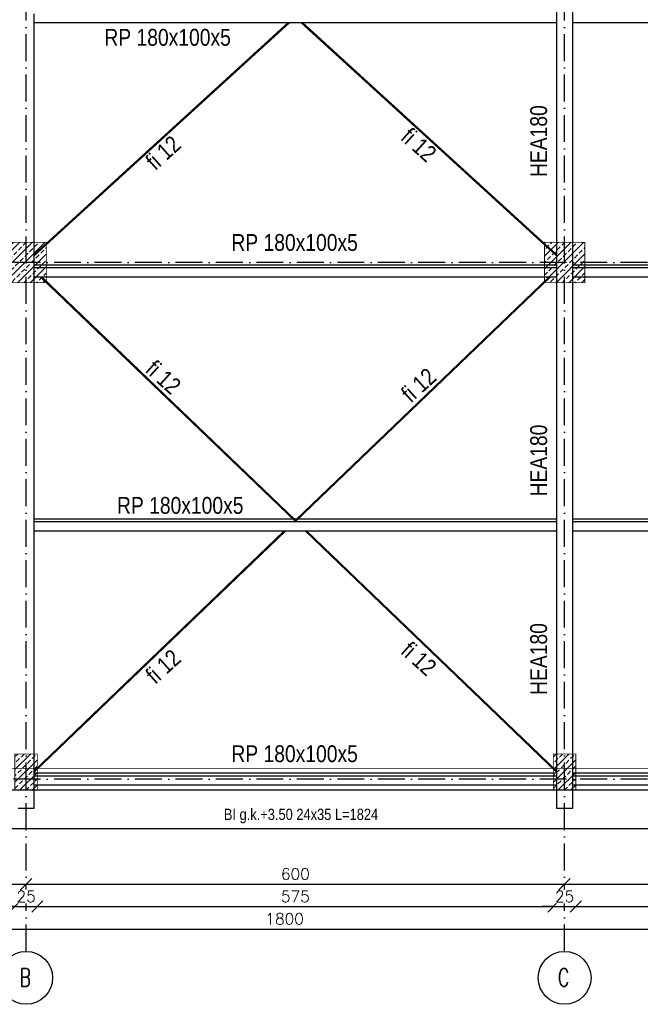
# Model space of a CAD drawing. Header units: millimetres. Extents: x -175722 to -110961, y 52375 to 104640.
# Tile 14 of 181: x -156402 to -155711, y 71753 to 72850. Entities that reach past the tile are written whole.
import ezdxf

# ---------------------------------------------------------------- set-up
doc = ezdxf.new("R2010")
doc.units = ezdxf.units.MM
doc.linetypes.add('ACAD_ISO10W100', pattern=[18, 12, -3, 0, -3])
for name, color, linetype in [('_R - RAMKI', 7, 'Continuous'), ('AS_Balustrady', 53, 'Continuous'), ('AS_Belki', 145, 'Continuous'), ('H', 8, 'Continuous'), ('OSIE', 4, 'ACAD_ISO10W100')]:
    doc.layers.add(name, color=color, linetype=linetype)
doc.layers.add('A_KONSTRUKCJA', color=170, linetype='Continuous', lineweight=30)
doc.styles.add('ROMANS', font='romans')
doc.styles.add('TAB_Arial_bold', font='arialbd.ttf')
doc.styles.add('Technic', font='technic_.ttf')
doc.dimstyles.new('Architektoniczny200', dxfattribs={"dimscale": 5, "dimtxt": 2.5, "dimasz": 1.5, "dimexe": 1, "dimexo": 2, "dimgap": 0, "dimtad": 0, "dimdec": 1, "dimzin": 9, "dimtxsty": 'Technic', "dimblk": 'Architectural', "dimcen": 1, "dimclrt": 7, "dimaunit": 1, "dimadec": 0, "dimazin": 0, "dimtfac": 1, "dimtdec": 1, "dimtix": 1, "dimtmove": 2, "dimatfit": 3, "dimldrblk": 'DOT', "dimfxl": 0, "dimtvp": 0.769231, "dimtolj": 1, "dimarcsym": 0})
doc.dimstyles.new('AS_DIM_STYLE1', dxfattribs={"dimscale": 5, "dimtxt": 2.5, "dimasz": 1, "dimexe": 1.25, "dimexo": 2, "dimgap": 1, "dimtad": 1, "dimdec": 0, "dimdsep": 46, "dimtxsty": 'ROMANS', "dimblk": 'OBLIQUE', "dimcen": 0, "dimdle": 1, "dimclrd": 8, "dimclre": 8, "dimclrt": 9, "dimadec": 0, "dimazin": 0, "dimtfac": 1, "dimtdec": 0, "dimtmove": 1, "dimatfit": 3, "dimldrblk": 'CLOSEDBLANK', "dimfxl": 0, "dimtolj": 1, "dimtzin": 0, "dimarcsym": 0})

# ---------------------------------------------------------------- blocks, each defined once
blk = doc.blocks.new('d2')
at = {"layer": 'AS_Belki', "linetype": 'Continuous', "ltscale": 0.25}
for p, q in [((-173146.4, 80788.3), (-173146.4, 79892.3)), ((-173128.4, 79892.3), (-173128.4, 80788.3)), ((-173728.4, 80767.8), (-173728.4, 80777.6)), ((-173728.4, 80494.5), (-173728.4, 80767.8)), ((-173728.4, 80767.8), (-173146.4, 80767.8)), ((-173728.4, 80507.8), (-173443.7, 80767.8)), ((-173445.4, 80767.8), (-173728.4, 80509.5)), ((-173431.2, 80767.8), (-173146.4, 80507.8)), ((-173146.4, 80509.5), (-173429.4, 80767.8)), ((-173128.4, 80767.8), (-172546.4, 80767.8)), ((-173146.4, 80497.6), (-173728.4, 80497.6)), ((-172546.4, 80497.6), (-173128.4, 80497.6)), ((-173146.4, 80494.5), (-173728.4, 80494.5)), ((-173728.4, 80484.6), (-173728.4, 80494.5)), ((-172546.4, 80494.5), (-173128.4, 80494.5)), ((-173728.4, 80211.3), (-173728.4, 80484.6)), ((-173728.4, 80484.6), (-173146.4, 80484.6)), ((-173721.8, 80484.6), (-173437.4, 80211.8)), ((-173437.4, 80213.4), (-173720.1, 80484.6)), ((-173437.4, 80211.8), (-173153, 80484.6)), ((-173154.8, 80484.6), (-173437.4, 80213.4)), ((-173128.4, 80484.6), (-172546.4, 80484.6)), ((-173440.2, 80214.5), (-173728.4, 80214.5)), ((-173436.4, 80214.5), (-173438.5, 80214.5)), ((-173146.4, 80214.5), (-173434.6, 80214.5)), ((-172546.4, 80214.5), (-173128.4, 80214.5)), ((-173146.4, 80211.3), (-173728.4, 80211.3)), ((-173728.4, 80201.5), (-173728.4, 80211.3)), ((-173728.4, 79892.3), (-173728.4, 80201.5)), ((-173728.4, 80201.5), (-173146.4, 80201.5)), ((-173728.4, 79932.6), (-173448.1, 80201.5)), ((-173449.9, 80201.5), (-173728.4, 79934.2)), ((-173426.7, 80201.5), (-173146.4, 79932.6)), ((-173146.4, 79934.2), (-173425, 80201.5)), ((-172546.4, 80211.3), (-173128.4, 80211.3)), ((-173128.4, 80201.5), (-172546.4, 80201.5)), ((-173146.4, 79931.3), (-173728.4, 79931.3)), ((-173146.4, 79928.2), (-173728.4, 79928.2)), ((-172546.4, 79931.3), (-173128.4, 79931.3)), ((-172546.4, 79928.2), (-173128.4, 79928.2)), ((-173728.4, 79918.4), (-173146.4, 79918.4)), ((-173128.4, 79918.4), (-172546.4, 79918.4)), ((-173746.4, 79892.3), (-173728.4, 79892.3)), ((-173146.4, 79892.3), (-173128.4, 79892.3))]:
    blk.add_line(p, q, dxfattribs=at)
blk = doc.blocks.new('_Oblique')
at = {"color": 0, "linetype": 'ByBlock', "lineweight": -2}
blk.add_line((-0.5, -0.5), (0.5, 0.5), dxfattribs=at)
blk = doc.blocks.new('*D116')
at = {"layer": '_R - RAMKI', "color": 8, "lineweight": -2, "transparency": 16777216}
blk.add_line((-157019.6, 71836.8), (-155194.6, 71836.8), dxfattribs=at)
at = {"layer": 'Defpoints', "color": 0, "transparency": 16777216}
for p in [(-157007.1, 71991.8), (-155207.1, 71991.8), (-155207.1, 71836.8)]:
    blk.add_point(p, dxfattribs=at)
at = {"layer": '_R - RAMKI', "color": 8, "lineweight": -2, "transparency": 16777216, "xscale": 12.5, "yscale": 12.5, "zscale": 12.5, "rotation": 180}
blk.add_blockref('_Oblique', (-157007.1, 71836.8), dxfattribs=at)
at = {"layer": '_R - RAMKI', "color": 8, "lineweight": -2, "transparency": 16777216, "xscale": 12.5, "yscale": 12.5, "zscale": 12.5}
blk.add_blockref('_Oblique', (-155207.1, 71836.8), dxfattribs=at)
at = {"layer": '_R - RAMKI', "color": 9, "transparency": 16777216, "insert": (-156107.1, 71848.1), "char_height": 12.5, "attachment_point": 5, "style": 'ROMANS', "bg_fill": 3, "box_fill_scale": 1.1, "bg_fill_color": 256, "bg_fill_true_color": 13158600, "bg_fill_transparency": 0}
blk.add_mtext('\\A1;1800', dxfattribs=at)
blk = doc.blocks.new('_ClosedBlank')
at = {"color": 0, "linetype": 'ByBlock', "lineweight": -2}
for p, q in [((-1, 0.167), (0, 0)), ((-1, 0.167), (-1, -0.167)), ((0, 0), (-1, -0.167))]:
    blk.add_line(p, q, dxfattribs=at)
blk = doc.blocks.new('*D119')
at = {"layer": '_R - RAMKI', "color": 8, "lineweight": -2, "transparency": 16777216}
blk.add_line((-156979.6, 71861.8), (-156395.1, 71861.8), dxfattribs=at)
at = {"layer": 'Defpoints', "color": 0, "transparency": 16777216}
for p in [(-156967.1, 71991.8), (-156407.6, 71991.8), (-156407.6, 71861.8)]:
    blk.add_point(p, dxfattribs=at)
at = {"layer": '_R - RAMKI', "color": 8, "lineweight": -2, "transparency": 16777216, "xscale": 12.5, "yscale": 12.5, "zscale": 12.5, "rotation": 180}
blk.add_blockref('_Oblique', (-156967.1, 71861.8), dxfattribs=at)
at = {"layer": '_R - RAMKI', "color": 8, "lineweight": -2, "transparency": 16777216, "xscale": 12.5, "yscale": 12.5, "zscale": 12.5}
blk.add_blockref('_Oblique', (-156407.6, 71861.8), dxfattribs=at)
at = {"layer": '_R - RAMKI', "color": 9, "transparency": 16777216, "insert": (-156687.3, 71873.1), "char_height": 12.5, "attachment_point": 5, "style": 'ROMANS', "bg_fill": 3, "box_fill_scale": 1.1, "bg_fill_color": 256, "bg_fill_true_color": 13158600, "bg_fill_transparency": 0}
blk.add_mtext('\\A1;560', dxfattribs=at)
blk = doc.blocks.new('*D120')
at = {"layer": '_R - RAMKI', "color": 8, "lineweight": -2, "transparency": 16777216}
for p, q in [((-156407.6, 71861.8), (-156420.1, 71861.8)), ((-156407.6, 71861.8), (-156382.6, 71861.8)), ((-156382.6, 71861.8), (-156370.1, 71861.8))]:
    blk.add_line(p, q, dxfattribs=at)
at = {"layer": 'Defpoints', "color": 0, "transparency": 16777216}
for p in [(-156407.6, 71991.8), (-156382.6, 71991.8)]:
    blk.add_point(p, dxfattribs=at)
at = {"layer": '_R - RAMKI', "color": 8, "lineweight": -2, "transparency": 16777216, "xscale": 12.5, "yscale": 12.5, "zscale": 12.5}
blk.add_blockref('_Oblique', (-156407.6, 71861.8), dxfattribs=at)
at = {"layer": '_R - RAMKI', "color": 8, "lineweight": -2, "transparency": 16777216, "xscale": 12.5, "yscale": 12.5, "zscale": 12.5, "rotation": 180}
blk.add_blockref('_Oblique', (-156382.6, 71861.8), dxfattribs=at)
at = {"layer": '_R - RAMKI', "color": 9, "transparency": 16777216, "insert": (-156395.1, 71873.1), "char_height": 12.5, "attachment_point": 5, "style": 'ROMANS', "bg_fill": 3, "box_fill_scale": 1.1, "bg_fill_color": 256, "bg_fill_true_color": 13158600, "bg_fill_transparency": 0}
blk.add_mtext('\\A1;25', dxfattribs=at)
at = {"layer": 'Defpoints', "color": 0, "transparency": 16777216}
blk.add_point((-156382.6, 71861.8), dxfattribs=at)
blk = doc.blocks.new('*D121')
at = {"layer": '_R - RAMKI', "color": 8, "lineweight": -2, "transparency": 16777216}
blk.add_line((-156395.1, 71861.8), (-155795.1, 71861.8), dxfattribs=at)
at = {"layer": 'Defpoints', "color": 0, "transparency": 16777216}
for p in [(-156382.6, 71991.8), (-155807.6, 71991.8), (-155807.6, 71861.8)]:
    blk.add_point(p, dxfattribs=at)
at = {"layer": '_R - RAMKI', "color": 8, "lineweight": -2, "transparency": 16777216, "xscale": 12.5, "yscale": 12.5, "zscale": 12.5, "rotation": 180}
blk.add_blockref('_Oblique', (-156382.6, 71861.8), dxfattribs=at)
at = {"layer": '_R - RAMKI', "color": 8, "lineweight": -2, "transparency": 16777216, "xscale": 12.5, "yscale": 12.5, "zscale": 12.5}
blk.add_blockref('_Oblique', (-155807.6, 71861.8), dxfattribs=at)
at = {"layer": '_R - RAMKI', "color": 9, "transparency": 16777216, "insert": (-156095.1, 71873.1), "char_height": 12.5, "attachment_point": 5, "style": 'ROMANS', "bg_fill": 3, "box_fill_scale": 1.1, "bg_fill_color": 256, "bg_fill_true_color": 13158600, "bg_fill_transparency": 0}
blk.add_mtext('\\A1;575', dxfattribs=at)
blk = doc.blocks.new('*D122')
at = {"layer": '_R - RAMKI', "color": 8, "lineweight": -2, "transparency": 16777216}
for p, q in [((-155807.6, 71861.8), (-155820.1, 71861.8)), ((-155807.6, 71861.8), (-155782.6, 71861.8)), ((-155782.6, 71861.8), (-155770.1, 71861.8))]:
    blk.add_line(p, q, dxfattribs=at)
at = {"layer": 'Defpoints', "color": 0, "transparency": 16777216}
for p in [(-155807.6, 71991.8), (-155782.6, 71991.8)]:
    blk.add_point(p, dxfattribs=at)
at = {"layer": '_R - RAMKI', "color": 8, "lineweight": -2, "transparency": 16777216, "xscale": 12.5, "yscale": 12.5, "zscale": 12.5}
blk.add_blockref('_Oblique', (-155807.6, 71861.8), dxfattribs=at)
at = {"layer": '_R - RAMKI', "color": 8, "lineweight": -2, "transparency": 16777216, "xscale": 12.5, "yscale": 12.5, "zscale": 12.5, "rotation": 180}
blk.add_blockref('_Oblique', (-155782.6, 71861.8), dxfattribs=at)
at = {"layer": '_R - RAMKI', "color": 9, "transparency": 16777216, "insert": (-155795.1, 71873.1), "char_height": 12.5, "attachment_point": 5, "style": 'ROMANS', "bg_fill": 3, "box_fill_scale": 1.1, "bg_fill_color": 256, "bg_fill_true_color": 13158600, "bg_fill_transparency": 0}
blk.add_mtext('\\A1;25', dxfattribs=at)
at = {"layer": 'Defpoints', "color": 0, "transparency": 16777216}
blk.add_point((-155782.6, 71861.8), dxfattribs=at)
blk = doc.blocks.new('*D123')
at = {"layer": '_R - RAMKI', "color": 8, "lineweight": -2, "transparency": 16777216}
blk.add_line((-155795.1, 71861.8), (-155194.6, 71861.8), dxfattribs=at)
at = {"layer": 'Defpoints', "color": 0, "transparency": 16777216}
for p in [(-155782.6, 71991.8), (-155207.1, 71991.8), (-155207.1, 71861.8)]:
    blk.add_point(p, dxfattribs=at)
at = {"layer": '_R - RAMKI', "color": 8, "lineweight": -2, "transparency": 16777216, "xscale": 12.5, "yscale": 12.5, "zscale": 12.5, "rotation": 180}
blk.add_blockref('_Oblique', (-155782.6, 71861.8), dxfattribs=at)
at = {"layer": '_R - RAMKI', "color": 8, "lineweight": -2, "transparency": 16777216, "xscale": 12.5, "yscale": 12.5, "zscale": 12.5}
blk.add_blockref('_Oblique', (-155207.1, 71861.8), dxfattribs=at)
at = {"layer": '_R - RAMKI', "color": 9, "transparency": 16777216, "insert": (-155494.8, 71873.1), "char_height": 12.5, "attachment_point": 5, "style": 'ROMANS', "bg_fill": 3, "box_fill_scale": 1.1, "bg_fill_color": 256, "bg_fill_true_color": 13158600, "bg_fill_transparency": 0}
blk.add_mtext('\\A1;575', dxfattribs=at)
blk = doc.blocks.new('*D128')
at = {"layer": '_R - RAMKI', "color": 8, "lineweight": -2, "transparency": 16777216}
blk.add_line((-157007.6, 71886.8), (-156382.6, 71886.8), dxfattribs=at)
at = {"layer": 'Defpoints', "color": 0, "transparency": 16777216}
for p in [(-156995.1, 72003.8), (-156395.1, 72003.8), (-156395.1, 71886.8)]:
    blk.add_point(p, dxfattribs=at)
at = {"layer": '_R - RAMKI', "color": 8, "lineweight": -2, "transparency": 16777216, "xscale": 12.5, "yscale": 12.5, "zscale": 12.5, "rotation": 180}
blk.add_blockref('_Oblique', (-156995.1, 71886.8), dxfattribs=at)
at = {"layer": '_R - RAMKI', "color": 8, "lineweight": -2, "transparency": 16777216, "xscale": 12.5, "yscale": 12.5, "zscale": 12.5}
blk.add_blockref('_Oblique', (-156395.1, 71886.8), dxfattribs=at)
at = {"layer": '_R - RAMKI', "color": 9, "transparency": 16777216, "insert": (-156695.1, 71898.1), "char_height": 12.5, "attachment_point": 5, "style": 'ROMANS', "bg_fill": 3, "box_fill_scale": 1.1, "bg_fill_color": 256, "bg_fill_true_color": 13158600, "bg_fill_transparency": 0}
blk.add_mtext('\\A1;600', dxfattribs=at)
blk = doc.blocks.new('*D129')
at = {"layer": '_R - RAMKI', "color": 8, "lineweight": -2, "transparency": 16777216}
blk.add_line((-156407.6, 71886.8), (-155782.6, 71886.8), dxfattribs=at)
at = {"layer": 'Defpoints', "color": 0, "transparency": 16777216}
for p in [(-156395.1, 72003.8), (-155795.1, 72003.8), (-155795.1, 71886.8)]:
    blk.add_point(p, dxfattribs=at)
at = {"layer": '_R - RAMKI', "color": 8, "lineweight": -2, "transparency": 16777216, "xscale": 12.5, "yscale": 12.5, "zscale": 12.5, "rotation": 180}
blk.add_blockref('_Oblique', (-156395.1, 71886.8), dxfattribs=at)
at = {"layer": '_R - RAMKI', "color": 8, "lineweight": -2, "transparency": 16777216, "xscale": 12.5, "yscale": 12.5, "zscale": 12.5}
blk.add_blockref('_Oblique', (-155795.1, 71886.8), dxfattribs=at)
at = {"layer": '_R - RAMKI', "color": 9, "transparency": 16777216, "insert": (-156095.1, 71898.1), "char_height": 12.5, "attachment_point": 5, "style": 'ROMANS', "bg_fill": 3, "box_fill_scale": 1.1, "bg_fill_color": 256, "bg_fill_true_color": 13158600, "bg_fill_transparency": 0}
blk.add_mtext('\\A1;600', dxfattribs=at)
blk = doc.blocks.new('*D130')
at = {"layer": '_R - RAMKI', "color": 8, "lineweight": -2, "transparency": 16777216}
blk.add_line((-155807.6, 71886.8), (-155182.6, 71886.8), dxfattribs=at)
at = {"layer": 'Defpoints', "color": 0, "transparency": 16777216}
for p in [(-155795.1, 72003.8), (-155195.1, 72003.8), (-155195.1, 71886.8)]:
    blk.add_point(p, dxfattribs=at)
at = {"layer": '_R - RAMKI', "color": 8, "lineweight": -2, "transparency": 16777216, "xscale": 12.5, "yscale": 12.5, "zscale": 12.5, "rotation": 180}
blk.add_blockref('_Oblique', (-155795.1, 71886.8), dxfattribs=at)
at = {"layer": '_R - RAMKI', "color": 8, "lineweight": -2, "transparency": 16777216, "xscale": 12.5, "yscale": 12.5, "zscale": 12.5}
blk.add_blockref('_Oblique', (-155195.1, 71886.8), dxfattribs=at)
at = {"layer": '_R - RAMKI', "color": 9, "transparency": 16777216, "insert": (-155495.1, 71898.1), "char_height": 12.5, "attachment_point": 5, "style": 'ROMANS', "bg_fill": 3, "box_fill_scale": 1.1, "bg_fill_color": 256, "bg_fill_true_color": 13158600, "bg_fill_transparency": 0}
blk.add_mtext('\\A1;600', dxfattribs=at)
blk = doc.blocks.new('Architectural')
blk.add_line((-1, 0), (0, 0))
at = {"color": 7, "linetype": 'ByBlock', "const_width": 0.15}
blk.add_lwpolyline([(-0.5, -0.5), (0.5, 0.5)], dxfattribs=at)
blk = doc.blocks.new('*D156')
at = {"layer": 'AS_Balustrady', "color": 0, "linetype": 'Continuous', "lineweight": -2, "ltscale": 0.25, "transparency": 16777216}
for p, q in [((-157007.1, 71958.6), (-157007.1, 71943.6)), ((-155183.1, 71958.6), (-155183.1, 71943.6)), ((-155190.6, 71948.6), (-156999.6, 71948.6))]:
    blk.add_line(p, q, dxfattribs=at)
at = {"layer": 'Defpoints', "color": 0, "linetype": 'Continuous', "ltscale": 0.25, "transparency": 16777216}
for p in [(-157007.1, 72018.6), (-155183.1, 72018.6), (-157007.1, 71948.6)]:
    blk.add_point(p, dxfattribs=at)
at = {"layer": 'AS_Balustrady', "color": 0, "linetype": 'Continuous', "lineweight": -2, "ltscale": 0.25, "transparency": 16777216, "xscale": 7.5, "yscale": 7.5, "zscale": 7.5, "rotation": 180}
blk.add_blockref('Architectural', (-157007.1, 71948.6), dxfattribs=at)
at = {"layer": 'AS_Balustrady', "color": 0, "linetype": 'Continuous', "lineweight": -2, "ltscale": 0.25, "transparency": 16777216, "xscale": 7.5, "yscale": 7.5, "zscale": 7.5}
blk.add_blockref('Architectural', (-155183.1, 71948.6), dxfattribs=at)
at = {"layer": 'AS_Balustrady', "color": 7, "linetype": 'Continuous', "ltscale": 0.25, "transparency": 16777216, "insert": (-156088.8, 71962.7), "char_height": 12.5, "attachment_point": 5, "style": 'Technic'}
blk.add_mtext('\\A1;BI g.k.+3.50 24x35 L=1824', dxfattribs=at)
blk = doc.blocks.new('_Dot')
at = {"color": 0, "linetype": 'ByBlock', "lineweight": -2}
blk.add_line((-0.5, 0), (-1, 0), dxfattribs=at)
at = {"color": 0, "linetype": 'ByBlock', "const_width": 0.5}
blk.add_lwpolyline([(-0.25, 0, 1), (0.25, 0, 1)], format="xyb", close=True, dxfattribs=at)

msp = doc.modelspace()

# ---------------------------------------------------------------- hatches: boundary and pattern name
at = {"layer": 'AS_Balustrady', "linetype": 'Continuous', "ltscale": 0.25}
h = msp.add_hatch(dxfattribs=at)
h.set_pattern_fill('ANSI33', color=256, scale=40, style=0)
h.set_pattern_definition([(45, (-167736.794, 93794.166), (-7.071068, 7.071068), []), (45, (-167729.723, 93794.166), (-7.071068, 7.071068), [5, -2.5])])
h.paths.add_polyline_path([(-156417.58858, 72602.00098), (-156372.58858, 72602.00098), (-156372.58858, 72557.00098), (-156417.58858, 72557.00098)])
h = msp.add_hatch(dxfattribs=at)
h.set_pattern_fill('ANSI33', color=256, scale=40, style=0)
h.set_pattern_definition([(45, (-167136.794, 93794.166), (-7.071068, 7.071068), []), (45, (-167129.723, 93794.166), (-7.071068, 7.071068), [5, -2.5])])
h.paths.add_polyline_path([(-155817.58858, 72602.00098), (-155772.58858, 72602.00098), (-155772.58858, 72557.00098), (-155817.58858, 72557.00098)])
h = msp.add_hatch(dxfattribs=at)
h.set_pattern_fill('ANSI33', color=256, scale=40, style=0)
h.set_pattern_definition([(45, (-167739.294, 93223.999), (-7.071068, 7.071068), []), (45, (-167732.223, 93223.999), (-7.071068, 7.071068), [5, -2.5])])
h.paths.add_polyline_path([(-156407.58858, 72031.83432), (-156382.58858, 72031.83432), (-156382.58858, 71991.83432), (-156407.58858, 71991.83432)])
h = msp.add_hatch(dxfattribs=at)
h.set_pattern_fill('ANSI33', color=256, scale=40, style=0)
h.set_pattern_definition([(45, (-167139.294, 93223.999), (-7.071068, 7.071068), []), (45, (-167132.223, 93223.999), (-7.071068, 7.071068), [5, -2.5])])
h.paths.add_polyline_path([(-155807.58858, 72031.83432), (-155782.58858, 72031.83432), (-155782.58858, 71991.83432), (-155807.58858, 71991.83432)])

# ---------------------------------------------------------------- linework, layer by layer
at = {"color": 8}
msp.add_lwpolyline([(-155171.58858, 73718.83432), (-155171.58858, 73742.83432), (-157007.08858, 73742.83432), (-157007.08858, 71991.83432), (-154556.08858, 71991.83432), (-154556.08858, 72141.33432), (-154580.08858, 72141.33432), (-154580.08858, 72015.83432), (-155183.08858, 72015.83432), (-155183.08858, 73381.83432), (-155171.58858, 73381.83432), (-155171.58858, 73405.83432), (-155183.08858, 73405.83432), (-155183.08858, 73718.83432), (-155171.58858, 73718.83432)], dxfattribs=at)
at = {"layer": 'A_KONSTRUKCJA', "color": 1, "const_width": 1}
msp.add_lwpolyline([(-155207.08858, 73742.83432), (-157007.08858, 73742.83432), (-157007.08858, 71991.83432), (-155207.08858, 71991.83432)], dxfattribs=at)
msp.add_lwpolyline([(-155207.08858, 72015.83432), (-156983.08858, 72015.83432), (-156983.08858, 73718.83432), (-155207.08858, 73718.83432)], close=True, dxfattribs=at)
at = {"layer": 'AS_Balustrady', "linetype": 'Continuous', "ltscale": 0.25, "const_width": 1}
for points in [[(-156417.58858, 72557.00098), (-156372.58858, 72557.00098), (-156372.58858, 72602.00098), (-156417.58858, 72602.00098)], [(-155817.58858, 72557.00098), (-155772.58858, 72557.00098), (-155772.58858, 72602.00098), (-155817.58858, 72602.00098)], [(-156407.58858, 71991.83432), (-156382.58858, 71991.83432), (-156382.58858, 72031.83432), (-156407.58858, 72031.83432)], [(-155807.58858, 71991.83432), (-155782.58858, 71991.83432), (-155782.58858, 72031.83432), (-155807.58858, 72031.83432)]]:
    msp.add_lwpolyline(points, close=True, dxfattribs=at)
at = {"layer": 'H', "color": 142, "linetype": 'ByBlock', "ltscale": 0.1}
for centre in [(-156395.08858, 71782.37986), (-155795.08858, 71782.37986)]:
    msp.add_circle(centre, 29.45441, dxfattribs=at)
at = {"layer": 'OSIE', "ltscale": 2.5}
for p, q in [((-156395.08858, 71811.83427), (-156395.08858, 73922.83436)), ((-155795.08858, 71811.83427), (-155795.08858, 73922.83436)), ((-154394.71181, 72579.50098), (-157187.08858, 72579.50098)), ((-154394.71181, 72003.83432), (-157187.08858, 72003.83432))]:
    msp.add_line(p, q, dxfattribs=at)

# ---------------------------------------------------------------- block references
msp.add_blockref('d2', (17342.3453, -7920.94274))

# ---------------------------------------------------------------- texts
at = {"layer": 'AS_Balustrady', "color": 7, "style": 'Technic'}
for p in [(-156307.89187, 72821.03692), (-156166.37799, 72592.47141), (-156293.84659, 72299.49111), (-156166.37799, 72022.76761)]:
    msp.add_text('RP 180x100x5', height=18.75, dxfattribs=at).set_placement(p)
for s, rotation, p in [('HEA180', 90, (-155814.65272, 72674.75923)), ('fi 12', 318, (-155978.87376, 72717.19942)), ('fi 12', 42, (-156251.1904, 72681.28501)), ('fi 12', 318, (-156263.55318, 72458.2741)), ('fi 12', 42, (-155966.51098, 72422.35969)), ('HEA180', 90, (-155814.65272, 72318.88355)), ('HEA180', 90, (-155814.65272, 72097.71655)), ('fi 12', 42, (-156251.1904, 72108.80743)), ('fi 12', 318, (-155978.87376, 72144.72184))]:
    msp.add_text(s, height=18.75, rotation=rotation, dxfattribs=at).set_placement(p)
at = {"layer": 'H', "color": 142, "linetype": 'ByBlock', "ltscale": 0.1, "char_height": 20, "width": 32.7021847, "attachment_point": 3, "style": 'TAB_Arial_bold'}
for s, insert in [('{\\Fromans|c238;\\W0.7;B}', (-156389.87336, 71792.85431)), ('{\\Fromans|c238;\\W0.7;C}', (-155789.87336, 71792.85431))]:
    msp.add_mtext(s, dxfattribs=dict(at, insert=insert))

# ---------------------------------------------------------------- next in the draw order: dimensions: what is measured, and where the dimension line sits
at = {"layer": '_R - RAMKI'}
dim = msp.add_linear_dim(base=(-155207.08858, 71836.83428), p1=(-157007.08858, 71991.83433), p2=(-155207.08858, 71991.82253), dimstyle='AS_DIM_STYLE1', override={"dimscale": 12.5, "dimtxt": 1, "dimgap": 0.4, "dimse1": 1, "dimse2": 1, "dimtix": 1, "dimfxl": 10, "dimfxlon": 1}, dxfattribs=at)
dim.commit()
dim.dimension.update_dxf_attribs({"geometry": '*D116', "text_midpoint": (-156107.08858, 71848.08428)})

# ---------------------------------------------------------------- next in the draw order: dimensions: what is measured, and where the dimension line sits
dim = msp.add_linear_dim(base=(-156407.5885843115, 71861.834281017), p1=(-156967.0885843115, 71991.834330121), p2=(-156407.5885843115, 71991.834330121), dimstyle='AS_DIM_STYLE1', override={"dimscale": 12.5, "dimtxt": 1, "dimgap": 0.4, "dimse1": 1, "dimse2": 1, "dimtix": 1, "dimfxl": 10, "dimfxlon": 1}, dxfattribs=at)
dim.commit()
dim.dimension.update_dxf_attribs({"geometry": '*D119', "text_midpoint": (-156687.3385843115, 71873.084281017)})

# ---------------------------------------------------------------- next in the draw order: dimensions: what is measured, and where the dimension line sits
dim = msp.add_linear_dim(base=(-156382.58858, 71861.83428), p1=(-156407.58858, 71991.83433), p2=(-156382.58858, 71991.83433), dimstyle='AS_DIM_STYLE1', override={"dimscale": 12.5, "dimtxt": 1, "dimgap": 0.4, "dimse1": 1, "dimse2": 1, "dimtix": 1, "dimfxl": 10, "dimfxlon": 1}, dxfattribs=at)
dim.commit()
dim.dimension.update_dxf_attribs({"geometry": '*D120', "text_midpoint": (-156395.08858, 71873.08428)})

# ---------------------------------------------------------------- next in the draw order: dimensions: what is measured, and where the dimension line sits
dim = msp.add_linear_dim(base=(-155807.58858, 71861.83428), p1=(-156382.58858, 71991.83433), p2=(-155807.58858, 71991.83433), dimstyle='AS_DIM_STYLE1', override={"dimscale": 12.5, "dimtxt": 1, "dimgap": 0.4, "dimse1": 1, "dimse2": 1, "dimtix": 1, "dimfxl": 10, "dimfxlon": 1}, dxfattribs=at)
dim.commit()
dim.dimension.update_dxf_attribs({"geometry": '*D121', "text_midpoint": (-156095.08858, 71873.08428)})

# ---------------------------------------------------------------- next in the draw order: dimensions: what is measured, and where the dimension line sits
for base, p1, p2, picture, middle in [((-156395.08858, 71886.83428), (-156995.08858, 72003.83433), (-156395.08858, 72003.83433), '*D128', (-156695.08858, 71898.08428)), ((-155782.58858, 71861.83428), (-155807.58858, 71991.83433), (-155782.58858, 71991.83433), '*D122', (-155795.08858, 71873.08428))]:
    dim = msp.add_linear_dim(base=base, p1=p1, p2=p2, dimstyle='AS_DIM_STYLE1', override={"dimscale": 12.5, "dimtxt": 1, "dimgap": 0.4, "dimse1": 1, "dimse2": 1, "dimtix": 1, "dimfxl": 10, "dimfxlon": 1}, dxfattribs=at)
    dim.commit()
    dim.dimension.update_dxf_attribs({"geometry": picture, "text_midpoint": middle})

# ---------------------------------------------------------------- next in the draw order: dimensions: what is measured, and where the dimension line sits
dim = msp.add_linear_dim(base=(-155207.09532, 71861.83428), p1=(-155782.58858, 71991.83433), p2=(-155207.09532, 71991.82156), dimstyle='AS_DIM_STYLE1', override={"dimscale": 12.5, "dimtxt": 1, "dimgap": 0.4, "dimse1": 1, "dimse2": 1, "dimtix": 1, "dimfxl": 10, "dimfxlon": 1}, dxfattribs=at)
dim.commit()
dim.dimension.update_dxf_attribs({"geometry": '*D123', "text_midpoint": (-155494.84195, 71873.08428)})

# ---------------------------------------------------------------- next in the draw order: dimensions: what is measured, and where the dimension line sits
dim = msp.add_linear_dim(base=(-155795.08858, 71886.83428), p1=(-156395.08858, 72003.83433), p2=(-155795.08858, 72003.83433), dimstyle='AS_DIM_STYLE1', override={"dimscale": 12.5, "dimtxt": 1, "dimgap": 0.4, "dimse1": 1, "dimse2": 1, "dimtix": 1, "dimfxl": 10, "dimfxlon": 1}, dxfattribs=at)
dim.commit()
dim.dimension.update_dxf_attribs({"geometry": '*D129', "text_midpoint": (-156095.08858, 71898.08428)})

# ---------------------------------------------------------------- next in the draw order: dimensions: what is measured, and where the dimension line sits
dim = msp.add_linear_dim(base=(-155195.08858, 71886.83428), p1=(-155795.08858, 72003.83433), p2=(-155195.08858, 72003.83433), dimstyle='AS_DIM_STYLE1', override={"dimscale": 12.5, "dimtxt": 1, "dimgap": 0.4, "dimse1": 1, "dimse2": 1, "dimtix": 1, "dimfxl": 10, "dimfxlon": 1}, dxfattribs=at)
dim.commit()
dim.dimension.update_dxf_attribs({"geometry": '*D130', "text_midpoint": (-155495.08858, 71898.08428)})

# ---------------------------------------------------------------- next in the draw order: dimensions: what is measured, and where the dimension line sits
at = {"layer": 'AS_Balustrady', "linetype": 'Continuous', "ltscale": 0.25}
dim = msp.add_linear_dim(base=(-157007.08858, 71948.58871), p1=(-155183.08858, 72018.57691), p2=(-157007.08858, 72018.57691), text='BI g.k.+3.50 24x35 L=<>', dimstyle='Architektoniczny200', dxfattribs=at)
dim.commit()
dim.dimension.update_dxf_attribs({"geometry": '*D156', "text_midpoint": (-156088.80098, 71962.68475), "dimtype": 160})

doc.saveas('drawing.dxf')
